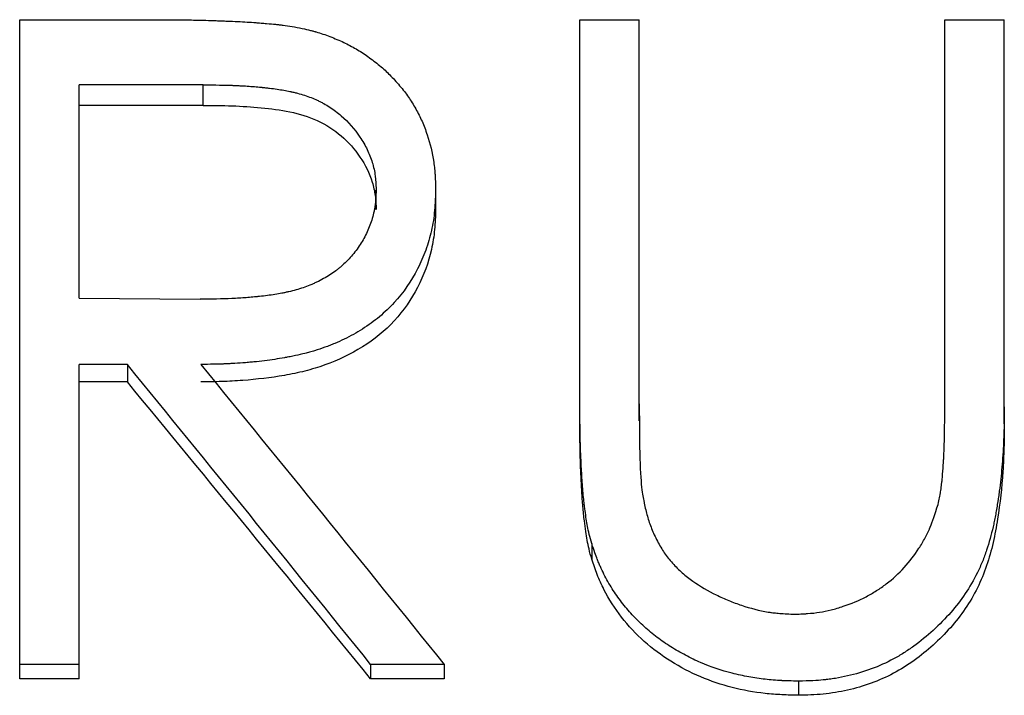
# Model space of a CAD drawing. Header units: millimetres. Extents: x -130 to 188, y -46 to 95.
# Tile 9 of 14: x 2 to 10, y 10 to 15. Entities that reach past the tile are written whole.
import ezdxf

# ---------------------------------------------------------------- set-up
doc = ezdxf.new("R2010")
doc.units = ezdxf.units.MM

msp = doc.modelspace()

# ---------------------------------------------------------------- linework, layer by layer
at = {"color": 7, "linetype": 'Continuous', "lineweight": 25}
for p, q in [((2.3397, 14.8957), (3.3403, 14.8957)), ((2.3397, 9.9214), (2.3397, 14.8957)), ((6.5705, 14.8957), (7.0192, 14.8957)), ((6.5705, 11.8452), (6.5705, 14.8957)), ((7.0192, 11.8684), (7.0192, 14.8957)), ((9.3269, 11.9974), (9.3269, 14.8957)), ((9.3269, 14.8957), (9.7756, 14.8957)), ((9.7756, 11.8452), (9.7756, 14.8957)), ((3.726, 14.4038), (2.7885, 14.4038)), ((2.7885, 12.7927), (2.7885, 14.4038)), ((3.726, 14.2489), (3.726, 14.4038)), ((3.726, 14.2489), (2.7885, 14.2489)), ((5.0321, 13.4638), (5.0321, 13.6102)), ((5.4808, 13.6092), (5.4808, 13.4629)), ((2.7885, 12.7927), (3.7039, 12.7859)), ((3.153, 12.2936), (2.7885, 12.2936)), ((2.7885, 9.9214), (2.7885, 12.2936)), ((3.153, 12.2936), (3.153, 12.1614)), ((3.153, 12.1614), (2.7885, 12.1614)), ((6.6597, 10.9417), (6.6597, 10.824)), ((2.7885, 10.0293), (2.3397, 10.0293)), ((4.99, 10.0293), (4.99, 9.9214)), ((5.5449, 10.0293), (4.99, 10.0293)), ((5.5449, 10.0293), (5.5449, 9.9214)), ((2.7885, 9.9214), (2.3397, 9.9214)), ((5.5449, 9.9214), (4.99, 9.9214)), ((8.2222, 9.9027), (8.2222, 9.7962))]:
    msp.add_line(p, q, dxfattribs=at)
for points, knots in [([(3.3403, 14.8957), (3.4057, 14.8955), (3.4621, 14.8953), (3.5331, 14.8948), (3.5545, 14.8947), (3.5833, 14.8944), (3.5923, 14.8943), (3.605, 14.8941), (3.6091, 14.8941), (3.617, 14.894), (3.6202, 14.894), (3.6585, 14.8934), (3.6992, 14.8925), (3.7702, 14.8904), (3.7955, 14.8896), (3.836, 14.8882), (3.8499, 14.8877), (3.8714, 14.8869), (3.8787, 14.8866), (3.8934, 14.8861), (3.9018, 14.8858), (3.9619, 14.8834), (4.0114, 14.881), (4.0801, 14.8769), (4.102, 14.8755), (4.1282, 14.8735), (4.1323, 14.8732), (4.1477, 14.872), (4.1551, 14.8714), (4.177, 14.8697), (4.1908, 14.8685), (4.2298, 14.8652), (4.2528, 14.8631), (4.2826, 14.8602), (4.2918, 14.8592), (4.3086, 14.8573), (4.3191, 14.8561), (4.3717, 14.8492), (4.4196, 14.8411), (4.4732, 14.8305)], [0, 0, 0, 0, 0.125, 0.125, 0.1875, 0.1875, 0.21875, 0.21875, 0.234375, 0.234375, 0.25, 0.25, 0.375, 0.375, 0.4375, 0.4375, 0.46875, 0.46875, 0.484375, 0.484375, 0.5, 0.5, 0.625, 0.625, 0.6875, 0.6875, 0.703125, 0.703125, 0.71875, 0.71875, 0.75, 0.75, 0.8125, 0.8125, 0.84375, 0.84375, 0.875, 0.875, 1, 1, 1, 1]), ([(4.4732, 14.8305), (4.4969, 14.8249), (4.5176, 14.8198), (4.5442, 14.8131), (4.5523, 14.811), (4.5633, 14.808), (4.5668, 14.8071), (4.5718, 14.8057), (4.5734, 14.8052), (4.5765, 14.8044), (4.5774, 14.8041), (4.6121, 14.7941), (4.6471, 14.7822), (4.7192, 14.7547), (4.7537, 14.74), (4.8193, 14.7089), (4.8498, 14.6929), (4.9104, 14.6574), (4.9404, 14.638), (4.9999, 14.5959), (5.0301, 14.5726), (5.0723, 14.5372), (5.0858, 14.5254), (5.1116, 14.5018), (5.1234, 14.4905), (5.1581, 14.4555), (5.1833, 14.4277), (5.2344, 14.3675), (5.2566, 14.3389), (5.2945, 14.2848), (5.3133, 14.2546), (5.3399, 14.2072), (5.3483, 14.1913), (5.3637, 14.1606), (5.3711, 14.1448), (5.3852, 14.1126), (5.392, 14.0961), (5.405, 14.0624), (5.4114, 14.0442), (5.4393, 13.9607), (5.4557, 13.8922), (5.469, 13.8032), (5.4712, 13.7855), (5.474, 13.7591), (5.4748, 13.7504), (5.4759, 13.7372), (5.4762, 13.7329), (5.4767, 13.7263), (5.4768, 13.7241), (5.4771, 13.7198), (5.4773, 13.7169), (5.4788, 13.6919), (5.4799, 13.6565), (5.4808, 13.6092)], [0, 0, 0, 0, 0.03125, 0.03125, 0.046875, 0.046875, 0.054688, 0.054688, 0.058594, 0.058594, 0.0625, 0.0625, 0.125, 0.125, 0.1875, 0.1875, 0.25, 0.25, 0.3125, 0.3125, 0.375, 0.375, 0.40625, 0.40625, 0.4375, 0.4375, 0.5, 0.5, 0.5625, 0.5625, 0.625, 0.625, 0.65625, 0.65625, 0.6875, 0.6875, 0.71875, 0.71875, 0.75, 0.75, 0.875, 0.875, 0.90625, 0.90625, 0.921875, 0.921875, 0.929688, 0.929688, 0.933594, 0.933594, 0.9375, 0.9375, 1, 1, 1, 1]), ([(3.726, 14.4038), (3.8176, 14.4035), (3.8906, 14.4024), (3.9467, 14.4003), (3.9498, 14.4002), (3.9547, 14.4), (3.9571, 14.3999), (3.9644, 14.3996), (3.9692, 14.3994), (3.9836, 14.3987), (3.9931, 14.3983), (4.0214, 14.3968), (4.0399, 14.3957), (4.0945, 14.3921), (4.1297, 14.3892), (4.1656, 14.3856), (4.1689, 14.3853), (4.1744, 14.3847), (4.1771, 14.3844), (4.1851, 14.3836), (4.1904, 14.383), (4.2061, 14.3813), (4.2164, 14.3801), (4.2463, 14.3765), (4.2653, 14.374), (4.3195, 14.3662), (4.3517, 14.3606), (4.3817, 14.3541), (4.3849, 14.3534), (4.3899, 14.3523), (4.3923, 14.3518), (4.3997, 14.3501), (4.4045, 14.349), (4.419, 14.3455), (4.4284, 14.3432), (4.4563, 14.3358), (4.4742, 14.3305), (4.526, 14.3139), (4.5579, 14.3015), (4.5945, 14.2843), (4.6036, 14.2799), (4.6197, 14.2717), (4.6277, 14.2675), (4.6514, 14.2544), (4.6668, 14.2451), (4.712, 14.2158), (4.7407, 14.1943), (4.8227, 14.1234), (4.869, 14.0707), (4.9299, 13.9795), (4.9484, 13.9476), (4.9792, 13.884), (4.9919, 13.8517), (5.007, 13.8028), (5.0118, 13.7847), (5.0193, 13.7503), (5.0223, 13.733), (5.0248, 13.7135), (5.0248, 13.7127), (5.0252, 13.7096), (5.0254, 13.708), (5.0259, 13.7031), (5.0263, 13.6996), (5.0273, 13.6887), (5.028, 13.6806), (5.0299, 13.6542), (5.031, 13.6337), (5.0321, 13.6102)], [0, 0, 0, 0, 0.125, 0.125, 0.128906, 0.128906, 0.132812, 0.132812, 0.140625, 0.140625, 0.15625, 0.15625, 0.1875, 0.1875, 0.25, 0.25, 0.253906, 0.253906, 0.257812, 0.257812, 0.265625, 0.265625, 0.28125, 0.28125, 0.3125, 0.3125, 0.375, 0.375, 0.378906, 0.378906, 0.382812, 0.382812, 0.390625, 0.390625, 0.40625, 0.40625, 0.4375, 0.4375, 0.5, 0.5, 0.515625, 0.515625, 0.53125, 0.53125, 0.5625, 0.5625, 0.625, 0.625, 0.75, 0.75, 0.8125, 0.8125, 0.875, 0.875, 0.90625, 0.90625, 0.9375, 0.9375, 0.941406, 0.941406, 0.945312, 0.945312, 0.953125, 0.953125, 0.96875, 0.96875, 1, 1, 1, 1]), ([(3.726, 14.2489), (3.799, 14.2485), (3.945, 14.2478), (4.1636, 14.2333), (4.3809, 14.2061), (4.5915, 14.1435), (4.7752, 14.0252), (4.9172, 13.8643), (4.9973, 13.7054), (5.0275, 13.5685), (5.0305, 13.4987), (5.0321, 13.4638)], [0, 0, 0, 0, 0.1251991, 0.250384, 0.3755219, 0.5004402, 0.6250109, 0.7500905, 0.8748831, 0.9374138, 1, 1, 1, 1]), ([(5.0321, 13.6102), (5.03, 13.5621), (5.0275, 13.5261), (5.0244, 13.5008), (5.024, 13.4979), (5.0234, 13.4936), (5.0231, 13.4915), (5.0221, 13.4849), (5.0214, 13.4806), (5.0192, 13.4675), (5.0176, 13.4587), (5.0119, 13.4322), (5.0074, 13.4144), (4.9914, 13.3602), (4.9788, 13.3265), (4.9486, 13.2608), (4.9312, 13.2292), (4.9016, 13.1839), (4.8907, 13.1683), (4.8686, 13.1389), (4.8571, 13.1247), (4.8212, 13.0833), (4.7955, 13.0575), (4.761, 13.0274), (4.7549, 13.0224), (4.7414, 13.0115), (4.7345, 13.0061), (4.7133, 12.9903), (4.6984, 12.9801), (4.6519, 12.9503), (4.6182, 12.9316), (4.5727, 12.9099), (4.5655, 12.9066), (4.549, 12.8993), (4.5406, 12.8958), (4.5153, 12.8855), (4.4981, 12.879), (4.4455, 12.861), (4.4091, 12.8507), (4.3665, 12.841), (4.363, 12.8402), (4.3547, 12.8384), (4.3505, 12.8375), (4.3378, 12.8348), (4.3293, 12.8331), (4.3032, 12.8281), (4.2853, 12.8249), (4.2302, 12.8161), (4.1914, 12.8109), (4.1456, 12.806), (4.1426, 12.8057), (4.1345, 12.8048), (4.1304, 12.8044), (4.1181, 12.8032), (4.1098, 12.8024), (4.0848, 12.8002), (4.0677, 12.7988), (4.0157, 12.7949), (3.9797, 12.7927), (3.868, 12.7876), (3.7885, 12.7859), (3.7039, 12.7859)], [0, 0, 0, 0, 0.0625, 0.0625, 0.066406, 0.066406, 0.070312, 0.070312, 0.078125, 0.078125, 0.09375, 0.09375, 0.125, 0.125, 0.1875, 0.1875, 0.25, 0.25, 0.28125, 0.28125, 0.3125, 0.3125, 0.375, 0.375, 0.390625, 0.390625, 0.40625, 0.40625, 0.4375, 0.4375, 0.5, 0.5, 0.515625, 0.515625, 0.53125, 0.53125, 0.5625, 0.5625, 0.625, 0.625, 0.632812, 0.632812, 0.640625, 0.640625, 0.65625, 0.65625, 0.6875, 0.6875, 0.75, 0.75, 0.757812, 0.757812, 0.765625, 0.765625, 0.78125, 0.78125, 0.8125, 0.8125, 0.875, 0.875, 1, 1, 1, 1]), ([(5.4808, 13.6092), (5.4797, 13.5751), (5.4785, 13.5454), (5.4765, 13.5071), (5.4758, 13.4954), (5.4748, 13.4795), (5.4744, 13.4744), (5.4738, 13.4672), (5.4737, 13.4649), (5.4734, 13.4615), (5.4733, 13.4604), (5.4731, 13.4582), (5.4731, 13.4577), (5.4684, 13.4048), (5.4606, 13.355), (5.4379, 13.254), (5.4235, 13.2046), (5.3886, 13.1082), (5.3686, 13.0621), (5.2967, 12.9214), (5.2379, 12.8366), (5.1338, 12.723), (5.0964, 12.6874), (5.0362, 12.6373), (5.0155, 12.6212), (4.9728, 12.5901), (4.95, 12.5747), (4.8838, 12.5326), (4.8382, 12.5072), (4.7674, 12.4728), (4.7435, 12.4619), (4.707, 12.4467), (4.6947, 12.4417), (4.67, 12.4322), (4.6585, 12.4279), (4.618, 12.4135), (4.5919, 12.4049), (4.5542, 12.3933), (4.5418, 12.3897), (4.5175, 12.3829), (4.505, 12.3796), (4.4716, 12.3712), (4.4475, 12.3657), (4.4088, 12.3575), (4.3955, 12.3548), (4.3748, 12.3507), (4.3678, 12.3494), (4.3571, 12.3473), (4.3535, 12.3467), (4.3463, 12.3453), (4.3419, 12.3445), (4.2915, 12.3353), (4.2416, 12.3278), (4.163, 12.3181), (4.1362, 12.3151), (4.095, 12.3111), (4.0812, 12.3098), (4.0531, 12.3073), (4.0379, 12.3061), (3.9982, 12.3031), (3.9717, 12.3014), (3.9322, 12.2993), (3.919, 12.2986), (3.8993, 12.2978), (3.8927, 12.2975), (3.8828, 12.2971), (3.8795, 12.297), (3.873, 12.2968), (3.8686, 12.2966), (3.8314, 12.2954), (3.7786, 12.2944), (3.7079, 12.2936)], [0, 0, 0, 0, 0.03125, 0.03125, 0.046875, 0.046875, 0.054688, 0.054688, 0.058594, 0.058594, 0.060547, 0.060547, 0.0625, 0.0625, 0.125, 0.125, 0.1875, 0.1875, 0.25, 0.25, 0.375, 0.375, 0.4375, 0.4375, 0.46875, 0.46875, 0.5, 0.5, 0.5625, 0.5625, 0.59375, 0.59375, 0.609375, 0.609375, 0.625, 0.625, 0.65625, 0.65625, 0.671875, 0.671875, 0.6875, 0.6875, 0.71875, 0.71875, 0.734375, 0.734375, 0.742188, 0.742188, 0.746094, 0.746094, 0.75, 0.75, 0.8125, 0.8125, 0.84375, 0.84375, 0.859375, 0.859375, 0.875, 0.875, 0.90625, 0.90625, 0.921875, 0.921875, 0.929688, 0.929688, 0.933594, 0.933594, 0.9375, 0.9375, 1, 1, 1, 1]), ([(5.4808, 13.4629), (5.4792, 13.4123), (5.4761, 13.3113), (5.4447, 13.1109), (5.3566, 12.8699), (5.1795, 12.6139), (4.9351, 12.415), (4.6961, 12.3023), (4.4945, 12.2413), (4.2875, 12.1994), (4.0774, 12.1745), (3.8664, 12.1632), (3.7608, 12.162), (3.7079, 12.1614)], [0, 0, 0, 0, 0.062585, 0.125133, 0.250008, 0.374607, 0.499643, 0.624544, 0.687112, 0.749694, 0.87482, 0.937408, 1, 1, 1, 1]), ([(6.6597, 10.9417), (6.6458, 10.9908), (6.6352, 11.0339), (6.6245, 11.0895), (6.6217, 11.1064), (6.6156, 11.1461), (6.6125, 11.1679), (6.6079, 11.2032), (6.6064, 11.2155), (6.6033, 11.2409), (6.6022, 11.2499), (6.5987, 11.2812), (6.5965, 11.3023), (6.5906, 11.3665), (6.5874, 11.4102), (6.5823, 11.5009), (6.5801, 11.5451), (6.5773, 11.61), (6.5764, 11.6313), (6.5752, 11.6629), (6.5748, 11.6734), (6.5743, 11.689), (6.5741, 11.6942), (6.5738, 11.7045), (6.5736, 11.7108), (6.5715, 11.7797), (6.5705, 11.8661), (6.5705, 11.9739)], [0, 0, 0, 0, 0.125, 0.125, 0.1875, 0.1875, 0.25, 0.25, 0.28125, 0.28125, 0.3125, 0.3125, 0.375, 0.375, 0.5, 0.5, 0.625, 0.625, 0.6875, 0.6875, 0.71875, 0.71875, 0.734375, 0.734375, 0.75, 0.75, 1, 1, 1, 1]), ([(9.7756, 11.9739), (9.7754, 11.9339), (9.775, 11.8987), (9.7744, 11.8532), (9.7741, 11.8393), (9.7737, 11.8202), (9.7736, 11.8142), (9.7734, 11.8056), (9.7733, 11.8028), (9.7732, 11.7987), (9.7732, 11.7974), (9.7731, 11.7947), (9.7731, 11.794), (9.7713, 11.7324), (9.7685, 11.6721), (9.7605, 11.5486), (9.7553, 11.4875), (9.7453, 11.3969), (9.7417, 11.3669), (9.7358, 11.3221), (9.7337, 11.3072), (9.7305, 11.2849), (9.7294, 11.2775), (9.7277, 11.2664), (9.7271, 11.2627), (9.726, 11.2553), (9.7255, 11.2522), (9.7196, 11.214), (9.7141, 11.1821), (9.7056, 11.1372), (9.7027, 11.1228), (9.6984, 11.1018), (9.6969, 11.095), (9.6939, 11.0815), (9.6927, 11.076), (9.677, 11.008), (9.6608, 10.9497), (9.6327, 10.8634), (9.6222, 10.8349), (9.6048, 10.7926), (9.5987, 10.7785), (9.5861, 10.7505), (9.5798, 10.7372), (9.5436, 10.6645), (9.5133, 10.6119), (9.448, 10.5155), (9.4114, 10.4682), (9.3307, 10.3758), (9.2861, 10.3302), (9.1909, 10.2427), (9.1421, 10.2028), (9.0671, 10.1489), (9.0418, 10.1319), (8.9907, 10.0998), (8.9654, 10.0852), (8.8849, 10.042), (8.8292, 10.0168), (8.7134, 9.9739), (8.6526, 9.956), (8.5607, 9.9352), (8.5301, 9.9292), (8.4843, 9.9217), (8.469, 9.9194), (8.4461, 9.9164), (8.4384, 9.9154), (8.427, 9.9141), (8.4232, 9.9137), (8.4155, 9.9128), (8.4106, 9.9123), (8.3644, 9.9077), (8.3025, 9.9046), (8.2222, 9.9027)], [0, 0, 0, 0, 0.03125, 0.03125, 0.046875, 0.046875, 0.054688, 0.054688, 0.058594, 0.058594, 0.060547, 0.060547, 0.0625, 0.0625, 0.125, 0.125, 0.1875, 0.1875, 0.21875, 0.21875, 0.234375, 0.234375, 0.242188, 0.242188, 0.246094, 0.246094, 0.25, 0.25, 0.28125, 0.28125, 0.296875, 0.296875, 0.304688, 0.304688, 0.3125, 0.3125, 0.375, 0.375, 0.40625, 0.40625, 0.421875, 0.421875, 0.4375, 0.4375, 0.5, 0.5, 0.5625, 0.5625, 0.625, 0.625, 0.6875, 0.6875, 0.71875, 0.71875, 0.75, 0.75, 0.8125, 0.8125, 0.875, 0.875, 0.90625, 0.90625, 0.921875, 0.921875, 0.929688, 0.929688, 0.933594, 0.933594, 0.9375, 0.9375, 1, 1, 1, 1]), ([(9.2758, 11.2376), (9.2802, 11.2554), (9.284, 11.2721), (9.2887, 11.2955), (9.2902, 11.303), (9.2921, 11.3139), (9.2927, 11.3175), (9.2938, 11.3245), (9.2942, 11.3273), (9.297, 11.3472), (9.2991, 11.3631), (9.302, 11.3868), (9.3029, 11.3947), (9.3042, 11.4065), (9.3047, 11.4104), (9.3055, 11.4183), (9.306, 11.423), (9.3088, 11.4511), (9.3112, 11.4795), (9.3146, 11.5271), (9.3156, 11.5438), (9.3172, 11.5701), (9.3177, 11.5791), (9.3185, 11.5929), (9.3187, 11.5975), (9.3191, 11.6046), (9.3192, 11.6069), (9.3194, 11.6105), (9.3194, 11.6117), (9.3196, 11.6141), (9.3196, 11.6159), (9.3234, 11.6922), (9.3259, 11.8193), (9.3269, 11.9974)], [0, 0, 0, 0, 0.0625, 0.0625, 0.09375, 0.09375, 0.109375, 0.109375, 0.125, 0.125, 0.1875, 0.1875, 0.21875, 0.21875, 0.234375, 0.234375, 0.25, 0.25, 0.375, 0.375, 0.4375, 0.4375, 0.46875, 0.46875, 0.484375, 0.484375, 0.492188, 0.492188, 0.496094, 0.496094, 0.5, 0.5, 1, 1, 1, 1]), ([(6.6597, 10.824), (6.6526, 10.8496), (6.6395, 10.897), (6.6247, 10.9663), (6.6138, 11.0371), (6.6027, 11.1213), (6.5921, 11.2216), (6.5841, 11.3387), (6.5782, 11.4617), (6.5712, 11.6326), (6.5708, 11.7598), (6.5705, 11.8452)], [0, 0, 0, 0, 0.077038, 0.142905, 0.206047, 0.285462, 0.390505, 0.499978, 0.627975, 0.749995, 1, 1, 1, 1]), ([(9.7756, 11.8452), (9.7752, 11.7852), (9.7742, 11.6654), (9.7629, 11.4255), (9.7374, 11.186), (9.6934, 10.949), (9.6456, 10.774), (9.5764, 10.6056), (9.4535, 10.3954), (9.2472, 10.1668), (8.9476, 9.9469), (8.653, 9.8415), (8.4083, 9.8013), (8.2842, 9.7979), (8.2222, 9.7962)], [0, 0, 0, 0, 0.062578, 0.125154, 0.250267, 0.312832, 0.375392, 0.437909, 0.500439, 0.625315, 0.750144, 0.8749, 0.937439, 1, 1, 1, 1]), ([(7.0393, 11.3467), (7.0428, 11.3245), (7.046, 11.305), (7.0503, 11.2801), (7.0517, 11.2725), (7.0536, 11.2621), (7.0542, 11.2588), (7.055, 11.2541), (7.0553, 11.2526), (7.0559, 11.2497), (7.056, 11.2491), (7.0632, 11.2118), (7.0708, 11.1797), (7.0889, 11.1169), (7.0997, 11.0855), (7.1187, 11.0384), (7.1254, 11.0228), (7.1398, 10.9914), (7.147, 10.9766), (7.1727, 10.9271), (7.1902, 10.8976), (7.2258, 10.8454), (7.2463, 10.8196), (7.2934, 10.7675), (7.3181, 10.7432), (7.3693, 10.6982), (7.3969, 10.6767), (7.4794, 10.6194), (7.538, 10.5848), (7.6314, 10.5387), (7.6634, 10.5243), (7.7266, 10.4984), (7.7587, 10.4865), (7.8569, 10.454), (7.9275, 10.4357), (8.001, 10.4235), (8.0092, 10.4223), (8.0253, 10.42), (8.0302, 10.4193), (8.0499, 10.4171), (8.0646, 10.4157), (8.1134, 10.4119), (8.1521, 10.41), (8.1971, 10.4086)], [0, 0, 0, 0, 0.03125, 0.03125, 0.046875, 0.046875, 0.054688, 0.054688, 0.058594, 0.058594, 0.0625, 0.0625, 0.125, 0.125, 0.1875, 0.1875, 0.21875, 0.21875, 0.25, 0.25, 0.3125, 0.3125, 0.375, 0.375, 0.4375, 0.4375, 0.5, 0.5, 0.625, 0.625, 0.6875, 0.6875, 0.75, 0.75, 0.875, 0.875, 0.890625, 0.890625, 0.90625, 0.90625, 0.9375, 0.9375, 1, 1, 1, 1]), ([(8.1971, 10.4086), (8.2176, 10.4093), (8.2355, 10.4101), (8.2585, 10.4112), (8.2656, 10.4115), (8.2752, 10.4121), (8.2782, 10.4123), (8.2826, 10.4125), (8.284, 10.4126), (8.2867, 10.4128), (8.2873, 10.4129), (8.3211, 10.4152), (8.3528, 10.4188), (8.4093, 10.4277), (8.4383, 10.4336), (8.483, 10.4447), (8.4981, 10.4488), (8.5287, 10.4578), (8.5447, 10.4628), (8.6203, 10.4879), (8.6775, 10.5121), (8.7587, 10.5546), (8.785, 10.5698), (8.8359, 10.6022), (8.86, 10.619), (8.9822, 10.7123), (9.0649, 10.8024), (9.1476, 10.9313), (9.163, 10.9576), (9.1843, 10.9977), (9.1911, 11.0113), (9.2008, 11.0317), (9.204, 11.0386), (9.2087, 11.0489), (9.2102, 11.0524), (9.2125, 11.0576), (9.2132, 11.0593), (9.2147, 11.0628), (9.2157, 11.065), (9.2329, 11.1055), (9.2528, 11.1626), (9.2758, 11.2376)], [0, 0, 0, 0, 0.03125, 0.03125, 0.046875, 0.046875, 0.054688, 0.054688, 0.058594, 0.058594, 0.0625, 0.0625, 0.125, 0.125, 0.1875, 0.1875, 0.21875, 0.21875, 0.25, 0.25, 0.375, 0.375, 0.4375, 0.4375, 0.5, 0.5, 0.75, 0.75, 0.8125, 0.8125, 0.84375, 0.84375, 0.859375, 0.859375, 0.867188, 0.867188, 0.871094, 0.871094, 0.875, 0.875, 1, 1, 1, 1]), ([(8.2222, 9.9027), (8.1941, 9.9033), (8.1695, 9.904), (8.1378, 9.905), (8.1281, 9.9053), (8.1149, 9.9058), (8.1107, 9.906), (8.1047, 9.9063), (8.1028, 9.9063), (8.0991, 9.9065), (8.0982, 9.9066), (8.0513, 9.9089), (8.0099, 9.9122), (7.9284, 9.9215), (7.8873, 9.9277), (7.825, 9.9392), (7.8042, 9.9433), (7.7623, 9.9525), (7.7404, 9.9576), (7.6388, 9.9832), (7.5596, 10.01), (7.4439, 10.0598), (7.4059, 10.0781), (7.3309, 10.1177), (7.2929, 10.1397), (7.2219, 10.1845), (7.1874, 10.2083), (7.1205, 10.2591), (7.0888, 10.2852), (7.0244, 10.3433), (6.9941, 10.3731), (6.9513, 10.4191), (6.9376, 10.4347), (6.9109, 10.4661), (6.8984, 10.4816), (6.8602, 10.5314), (6.8363, 10.5657), (6.7919, 10.6363), (6.7718, 10.6717), (6.7427, 10.7292), (6.7335, 10.7483), (6.7207, 10.7768), (6.7166, 10.7862), (6.7106, 10.8004), (6.7087, 10.8051), (6.7058, 10.8122), (6.7048, 10.8145), (6.703, 10.8193), (6.7017, 10.8223), (6.691, 10.8498), (6.6771, 10.889), (6.6597, 10.9417)], [0, 0, 0, 0, 0.03125, 0.03125, 0.046875, 0.046875, 0.054688, 0.054688, 0.058594, 0.058594, 0.0625, 0.0625, 0.125, 0.125, 0.1875, 0.1875, 0.21875, 0.21875, 0.25, 0.25, 0.375, 0.375, 0.4375, 0.4375, 0.5, 0.5, 0.5625, 0.5625, 0.625, 0.625, 0.6875, 0.6875, 0.71875, 0.71875, 0.75, 0.75, 0.8125, 0.8125, 0.875, 0.875, 0.90625, 0.90625, 0.921875, 0.921875, 0.929688, 0.929688, 0.933594, 0.933594, 0.9375, 0.9375, 1, 1, 1, 1]), ([(8.2222, 9.7962), (8.1799, 9.7971), (8.0954, 9.799), (7.9269, 9.812), (7.7193, 9.8497), (7.4785, 9.9295), (7.2543, 10.0468), (7.0517, 10.198), (6.8792, 10.3805), (6.7679, 10.5565), (6.6991, 10.7069), (6.6728, 10.785), (6.6597, 10.824)], [0, 0, 0, 0, 0.062555, 0.125101, 0.25013, 0.374082, 0.500092, 0.625049, 0.749985, 0.874916, 0.937451, 1, 1, 1, 1])]:
    msp.add_open_spline(points, degree=3, knots=knots, dxfattribs=at)
for points in [[(4.99, 10.0293), (4.3777, 10.7886), (3.7654, 11.5436), (3.153, 12.2936)], [(3.7079, 12.2936), (4.3202, 11.5436), (4.9326, 10.7886), (5.5449, 10.0293)], [(4.99, 9.9214), (4.3777, 10.6725), (3.7654, 11.4195), (3.153, 12.1614)], [(7.0192, 11.9974), (7.0187, 11.6624), (7.0254, 11.445), (7.0393, 11.3467)]]:
    msp.add_open_spline(points, degree=3, dxfattribs=at)

doc.saveas('drawing.dxf')
